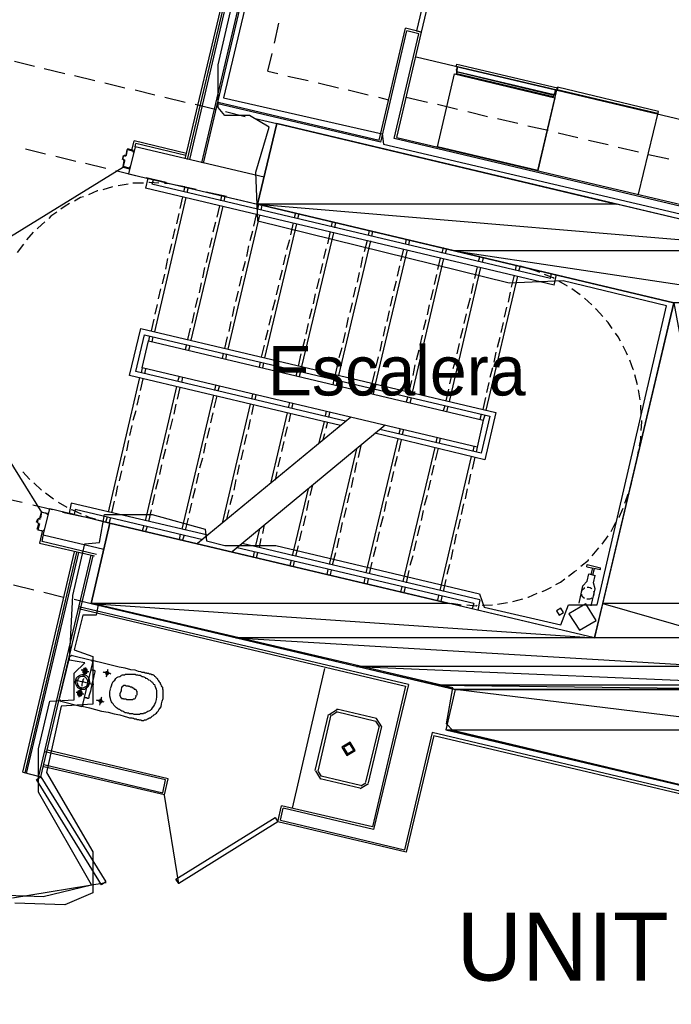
# Model space of a CAD drawing. Header units: feet. Extents: x -79 to 198, y -22 to 181.
# Tile 15 of 164: x 80 to 95, y 38 to 62. Entities that reach past the tile are written whole.
import ezdxf
from ezdxf.enums import TextEntityAlignment as Align

# ---------------------------------------------------------------- set-up
doc = ezdxf.new("R2010")
doc.units = ezdxf.units.FT
for name, color, linetype in [('A-AREA-COMUN', 252, 'CONTINUOUS'), ('A-AREA-UNIDAD', 30, 'CONTINUOUS'), ('A-LINEA', 7, 'CONTINUOUS'), ('A-MURO-CONCRETO', 8, 'CONTINUOUS'), ('A-NOMBRE-ESPACIO', 2, 'CONTINUOUS'), ('A-TEXTO-PDF', 3, 'CONTINUOUS')]:
    doc.layers.add(name, color=color, linetype=linetype)

msp = doc.modelspace()

# ---------------------------------------------------------------- linework, layer by layer
at = {"layer": 'A-AREA-COMUN'}
msp.add_lwpolyline([(78.912, 40.8889), (80.24, 40.8356), (81.408, 41.12), (80.128, 43.36), (80.128, 44.4089), (80.4, 45.5644), (80.992, 45.6), (80.992, 46.24), (81.248, 46.4889), (80.88, 46.56), (80.96, 48.1244), (81.248, 49.3689), (81.6, 49.4044), (81.728, 50.08), (82.88, 50.08), (84.16, 49.7244), (84.192, 49.44), (84.64, 49.3333), (85.872, 49.3333), (90.8, 48.16), (90.912, 47.84), (92.768, 47.4133), (92.96, 47.8933), (93.648, 47.8933), (95.328, 55.1289), (92.832, 55.7333), (91.52, 55.68), (85.44, 57.1733), (85.392, 58.3644), (85.712, 59.4489), (85.232, 59.7333), (84.64, 59.7333), (84.48, 59.9289), (84.48, 60.96), (85.44, 65.12)], dxfattribs=at)
at = {"layer": 'A-AREA-UNIDAD'}
for points in [[(85.6, 64.32), (84.608, 60.16), (88.448, 59.2889), (88.48, 59.04), (98.72, 56.64)], [(97.632, 43.0756), (90.16, 44.8533), (90, 45.0133), (90.16, 45.8844), (81.568, 47.8933), (81.52, 47.6444), (81.2, 47.6444), (80.992, 46.8089), (81.44, 46.6489), (81.44, 45.4933), (80.672, 45.44), (80.32, 43.84), (81.44, 41.92), (81.44, 40.9244), (80.768, 40.64), (79.552, 40.6756)]]:
    msp.add_lwpolyline(points, dxfattribs=at)
at = {"layer": 'A-LINEA'}
for p, q in [((84.08, 58.5911), (85.64, 65.1911)), ((84.12, 58.5778), (85.6933, 65.2311)), ((83.68, 58.6844), (85.1467, 64.8978)), ((83.7333, 58.6711), (85.2133, 64.9378)), ((83.7867, 58.6711), (85.2667, 64.9644)), ((85.84, 61.4844), (85.9467, 61.9644)), ((88.3733, 59.1378), (89.0133, 61.8444)), ((88.4133, 59.0844), (89.04, 61.7778)), ((88.7333, 59.1778), (89.3333, 61.7111)), ((88.8, 59.2044), (89.4, 61.7511)), ((89.4, 61.7511), (89.0133, 61.8444)), ((89.3333, 61.7111), (89.04, 61.7778)), ((85.68, 60.8044), (85.7867, 61.2311)), ((79.5467, 61.0444), (80.0267, 60.9244)), ((89.2667, 61.1511), (108.7733, 56.5378)), ((80.2667, 60.8711), (80.76, 60.7511)), ((85.68, 60.8044), (85.92, 60.7511)), ((90.2533, 60.7511), (92.5867, 60.1911)), ((90.2533, 60.7511), (92.5867, 60.1911)), ((92.6, 60.2178), (90.2667, 60.7778)), ((92.6, 60.2178), (90.2667, 60.7778)), ((81, 60.6978), (81.4933, 60.5778)), ((81.7333, 60.5244), (82.2133, 60.4044)), ((86.16, 60.6844), (86.6533, 60.5778)), ((86.8933, 60.5244), (87.3867, 60.4044)), ((82.4667, 60.3511), (82.9467, 60.2311)), ((87.6267, 60.3511), (88.1067, 60.2311)), ((92.2133, 58.4044), (92.6933, 60.4178)), ((95.12, 59.7778), (92.68, 60.3511)), ((95.1333, 59.8311), (92.6933, 60.4178)), ((83.1867, 60.1778), (83.68, 60.0578)), ((84.48, 60.0578), (88.3733, 59.1378)), ((88.36, 60.1778), (88.6, 60.1111)), ((89.0267, 60.1778), (89.5467, 60.0578)), ((83.92, 60.0044), (84.4, 59.8844)), ((88.4133, 59.0844), (84.4667, 60.0178)), ((84.6533, 59.8311), (85.1333, 59.7111)), ((89.7867, 60.0044), (90.2667, 59.8844)), ((90.52, 59.8311), (91, 59.7111)), ((94.6533, 57.8311), (95.1333, 59.8311)), ((85.3733, 59.6578), (85.8933, 59.5378)), ((91.24, 59.6578), (91.7333, 59.5511)), ((91.9733, 59.4844), (92.4667, 59.3778)), ((82.3867, 58.8844), (82.44, 59.1244)), ((83.7067, 58.8178), (82.44, 59.1244)), ((108.3467, 54.5378), (88.7333, 59.1778)), ((88.8, 59.2044), (108.32, 54.5911)), ((92.7067, 59.3111), (93.1867, 59.2044)), ((93.44, 59.1378), (93.92, 59.0311)), ((79.8133, 58.9244), (80.2933, 58.8044)), ((82.2667, 58.9111), (82.24, 58.7644)), ((82.4267, 58.8844), (82.28, 58.9244)), ((82.28, 58.9111), (82.28, 58.9111)), ((82.4267, 58.8711), (82.4267, 58.8711)), ((82.4667, 58.9778), (82.48, 59.0578)), ((83.6933, 58.7644), (82.48, 59.0578)), ((94.16, 58.9644), (94.6533, 58.8578)), ((80.5467, 58.7511), (81.0267, 58.6311)), ((82.1733, 58.6711), (82.1733, 58.6711)), ((82.1733, 58.6578), (82.2, 58.6578)), ((82.2267, 58.7644), (82.2, 58.7644)), ((82.2261, 58.6332), (82.2113, 58.6572)), ((82.2267, 58.7778), (82.2267, 58.7778)), ((82.2287, 58.7516), (82.2528, 58.7665)), ((94.8933, 58.7911), (95.3867, 58.6844)), ((78.5709, 56.2715), (82.1859, 58.4922)), ((81.2667, 58.5778), (81.76, 58.4578)), ((82, 58.4044), (82.48, 58.2844)), ((82.1867, 58.4978), (82.1867, 58.4978)), ((82.1867, 58.4844), (82.32, 58.4444)), ((82.32, 58.4578), (82.32, 58.4578)), ((82.7733, 58.2178), (82.72, 57.9778)), ((82.7333, 58.2311), (83.2133, 58.1244)), ((82.9067, 58.1911), (82.8667, 58.0711)), ((81.92, 58.0044), (81.68, 57.9378)), ((82.2933, 58.0711), (82.0533, 58.0311)), ((82.6667, 58.0978), (82.4133, 58.0978)), ((92.6133, 55.6311), (82.72, 57.9778)), ((92.52, 55.7911), (82.8667, 58.0711)), ((83.4533, 58.0578), (83.9467, 57.9511)), ((83.6667, 58.0044), (83.5333, 58.0311)), ((83.6667, 58.0044), (83.64, 57.8844)), ((83.7467, 57.9911), (83.72, 57.8711)), ((84.1867, 57.8844), (84.68, 57.7778)), ((83.6933, 57.7511), (82.9333, 54.4978)), ((83.6133, 57.7644), (83.5467, 57.4844)), ((84.56, 57.7911), (84.5333, 57.6711)), ((84.64, 57.7778), (84.6133, 57.6578)), ((84.92, 57.7111), (85.4267, 57.5911)), ((84.5867, 57.5378), (83.8133, 54.2978)), ((84.5067, 57.5511), (84.44, 57.2711)), ((85.4533, 57.5911), (85.4267, 57.4711)), ((85.5333, 57.5644), (85.5067, 57.4444)), ((83.52, 57.3644), (83.4667, 57.1111)), ((85.48, 57.3244), (84.7067, 54.0844)), ((85.4, 57.3378), (85.3333, 57.0578)), ((86.3467, 57.3778), (86.32, 57.2578)), ((86.4267, 57.3511), (86.4, 57.2311)), ((83.4267, 56.9911), (83.3733, 56.7511)), ((84.4133, 57.1511), (84.3467, 56.9111)), ((85.3067, 56.9378), (85.24, 56.6978)), ((86.3733, 57.1111), (85.6, 53.8711)), ((86.2933, 57.1378), (86.2267, 56.8444)), ((87.24, 57.1644), (87.2133, 57.0444)), ((87.32, 57.1511), (87.2933, 57.0178)), ((88.1333, 56.9511), (88.1067, 56.8311)), ((88.2133, 56.9378), (88.1867, 56.8178)), ((80, 56.9111), (79.84, 56.7244)), ((84.32, 56.7778), (84.2667, 56.5378)), ((86.2, 56.7244), (86.1333, 56.4844)), ((87.2667, 56.8978), (86.4933, 53.6578)), ((87.1867, 56.9244), (87.12, 56.6311)), ((88.16, 56.6978), (87.3867, 53.4444)), ((88.08, 56.7111), (88.0133, 56.4311)), ((89.0267, 56.7378), (89, 56.6178)), ((89.1067, 56.7244), (89.08, 56.6044)), ((79.76, 56.6178), (79.6133, 56.4178)), ((83.3467, 56.6311), (83.2933, 56.3911)), ((85.2133, 56.5778), (85.16, 56.3244)), ((87.08, 56.5111), (87.0267, 56.2711)), ((89.0533, 56.4844), (88.28, 53.2311)), ((88.96, 56.4978), (88.8933, 56.2178)), ((89.92, 56.5378), (89.8933, 56.4044)), ((90, 56.5111), (89.9733, 56.3911)), ((83.2533, 56.2711), (83.2, 56.0178)), ((84.24, 56.4178), (84.1867, 56.1778)), ((86.1067, 56.3644), (86.0533, 56.1244)), ((87.9733, 56.3111), (87.92, 56.0578)), ((89.9333, 56.2711), (89.1733, 53.0311)), ((89.8533, 56.2844), (89.7867, 56.0044)), ((90.8133, 56.3244), (90.7733, 56.2044)), ((90.8933, 56.2978), (90.8667, 56.1778)), ((84.1467, 56.0578), (84.0933, 55.8044)), ((85.1333, 56.2044), (85.0667, 55.9644)), ((86.0267, 55.9911), (85.96, 55.7511)), ((87, 56.1511), (86.9467, 55.9111)), ((88.8667, 56.0978), (88.8133, 55.8444)), ((90.8267, 56.0578), (90.0667, 52.8178)), ((90.7467, 56.0711), (90.68, 55.7911)), ((91.6933, 56.1111), (91.6667, 55.9911)), ((91.7867, 56.0844), (91.7467, 55.9644)), ((91.9067, 56.0578), (91.7867, 56.0844)), ((83.1733, 55.8978), (83.12, 55.6578)), ((85.04, 55.8444), (84.9867, 55.6044)), ((86.92, 55.7911), (86.8533, 55.5378)), ((87.8933, 55.9378), (87.84, 55.6978)), ((89.76, 55.8844), (89.7067, 55.6444)), ((91.72, 55.8444), (90.96, 52.6044)), ((91.64, 55.8711), (91.5733, 55.5778)), ((92.52, 55.7911), (92.5467, 55.9111)), ((92.6133, 55.6311), (92.6667, 55.8844)), ((83.08, 55.5378), (83.0267, 55.2978)), ((84.0667, 55.6844), (84.0133, 55.4444)), ((85.9333, 55.6311), (85.88, 55.3911)), ((87.8, 55.5778), (87.7467, 55.3378)), ((88.7867, 55.7244), (88.72, 55.4844)), ((89.68, 55.5244), (89.6133, 55.2711)), ((90.6533, 55.6711), (90.6, 55.4311)), ((92.9333, 55.6044), (92.72, 55.7244)), ((93.24, 55.3911), (93.04, 55.5378)), ((83.9733, 55.3244), (83.92, 55.0844)), ((84.96, 55.4844), (84.8933, 55.2311)), ((85.8533, 55.2711), (85.7867, 55.0178)), ((86.8267, 55.4178), (86.7733, 55.1778)), ((88.6933, 55.3644), (88.64, 55.1244)), ((90.5733, 55.3111), (90.5067, 55.0578)), ((91.5467, 55.4578), (91.4933, 55.2178)), ((93.52, 55.1511), (93.3467, 55.3111)), ((83, 55.1644), (82.9467, 54.9244)), ((84.8667, 55.1111), (84.8133, 54.8711)), ((86.7467, 55.0578), (86.68, 54.8178)), ((87.72, 55.2044), (87.6667, 54.9644)), ((89.5867, 55.1511), (89.5333, 54.9111)), ((91.4533, 55.0978), (91.4, 54.8578)), ((82.92, 54.8044), (82.8533, 54.5244)), ((83.8933, 54.9644), (83.84, 54.7111)), ((85.76, 54.8978), (85.7067, 54.6578)), ((87.6267, 54.8444), (87.5733, 54.6044)), ((88.6133, 55.0044), (88.56, 54.7511)), ((89.5067, 54.7911), (89.44, 54.5511)), ((90.48, 54.9378), (90.4267, 54.6978)), ((83.8, 54.5911), (83.7333, 54.3111)), ((84.7867, 54.7511), (84.7333, 54.5111)), ((86.6533, 54.6978), (86.6, 54.4444)), ((88.52, 54.6311), (88.4667, 54.3911)), ((90.4, 54.5778), (90.3333, 54.3378)), ((91.3733, 54.7244), (91.32, 54.4844)), ((82.8133, 54.4044), (82.7867, 54.2844)), ((82.8933, 54.3778), (82.8667, 54.2578)), ((84.6933, 54.3778), (84.6267, 54.0978)), ((85.68, 54.5378), (85.6133, 54.2978)), ((86.5733, 54.3244), (86.5067, 54.0844)), ((87.5467, 54.4844), (87.4933, 54.2311)), ((89.4133, 54.4178), (89.36, 54.1778)), ((91.2933, 54.3644), (91.2267, 54.1244)), ((83.7067, 54.1911), (83.68, 54.0711)), ((83.7867, 54.1644), (83.76, 54.0444)), ((85.5867, 54.1778), (85.52, 53.8844)), ((87.4667, 54.1111), (87.4, 53.8711)), ((88.44, 54.2711), (88.3867, 54.0311)), ((90.3067, 54.2178), (90.2533, 53.9644)), ((84.6, 53.9778), (84.5733, 53.8578)), ((84.68, 53.9644), (84.6533, 53.8311)), ((86.48, 53.9644), (86.4133, 53.6711)), ((88.3467, 53.8978), (88.2933, 53.6578)), ((89.3333, 54.0578), (89.2667, 53.8178)), ((90.2267, 53.8444), (90.16, 53.6044)), ((91.2, 54.0044), (91.1467, 53.7644)), ((80.2126, 50.1189), (77.9758, 53.724)), ((82.64, 53.6311), (82.6133, 53.5111)), ((82.72, 53.6044), (82.6933, 53.4844)), ((85.4933, 53.7644), (85.4667, 53.6444)), ((85.5733, 53.7511), (85.5467, 53.6311)), ((87.3733, 53.7511), (87.3067, 53.4711)), ((89.24, 53.6978), (89.1867, 53.4444)), ((91.12, 53.6311), (91.0533, 53.3911)), ((82.5733, 53.3911), (81.8133, 50.1378)), ((82.6533, 53.3644), (82.5867, 53.0844)), ((83.5333, 53.4178), (83.4933, 53.2978)), ((83.6133, 53.4044), (83.5867, 53.2711)), ((86.3867, 53.5511), (86.36, 53.4311)), ((86.4667, 53.5378), (86.44, 53.4178)), ((88.2667, 53.5378), (88.2, 53.2578)), ((90.1333, 53.4844), (90.08, 53.2444)), ((94.6267, 53.2178), (94.56, 53.4578)), ((83.4667, 53.1778), (82.7067, 49.9244)), ((83.5467, 53.1511), (83.48, 52.8711)), ((84.4133, 53.2044), (84.3867, 53.0844)), ((84.5067, 53.1911), (84.4667, 53.0711)), ((87.28, 53.3511), (87.2533, 53.2178)), ((87.36, 53.3244), (87.3333, 53.2044)), ((88.1733, 53.1378), (88.1467, 53.0178)), ((89.16, 53.3244), (89.0933, 53.0444)), ((91.0267, 53.2711), (90.9733, 53.0311)), ((82.56, 52.9644), (82.5067, 52.7244)), ((84.36, 52.9644), (83.6, 49.7244)), ((84.44, 52.9511), (84.3733, 52.6578)), ((85.3067, 52.9911), (85.28, 52.8711)), ((85.3867, 52.9778), (85.36, 52.8578)), ((88.2533, 53.1111), (88.2267, 52.9911)), ((89.0667, 52.9244), (89.0267, 52.8044)), ((89.1467, 52.8978), (89.12, 52.7778)), ((90.0533, 53.1111), (89.9867, 52.8311)), ((90.9467, 52.9111), (90.88, 52.6178)), ((94.6933, 52.8578), (94.6533, 53.0978)), ((83.4533, 52.7511), (83.4, 52.5111)), ((85.2533, 52.7511), (84.5733, 49.8711)), ((85.3333, 52.7378), (85.28, 52.4978)), ((86.2, 52.7911), (86.1733, 52.6578)), ((86.28, 52.7644), (86.2533, 52.6444)), ((89.96, 52.7111), (89.92, 52.5911)), ((90.04, 52.6978), (90, 52.5644)), ((94.72, 52.4844), (94.7067, 52.7244)), ((82.48, 52.5911), (82.4133, 52.3511)), ((87.68, 52.4311), (83.9733, 49.3778)), ((84.3467, 52.5378), (84.2933, 52.2978)), ((86.1467, 52.5378), (85.7467, 50.8311)), ((86.2267, 52.5244), (86.1867, 52.3244)), ((87.0933, 52.5778), (87.0667, 52.4578)), ((87.1733, 52.5511), (87.1467, 52.4311)), ((90.84, 52.4978), (90.8133, 52.3778)), ((90.9333, 52.4844), (90.8933, 52.3644)), ((82.3867, 52.2311), (82.3333, 51.9911)), ((83.3733, 52.3911), (83.3067, 52.1378)), ((84.2667, 52.1778), (84.2, 51.9244)), ((88.52, 52.2444), (84.8133, 49.1778)), ((85.2533, 52.3778), (85.2, 52.1378)), ((86.1467, 52.2044), (86.0933, 51.9644)), ((87.04, 52.3244), (86.9067, 51.7911)), ((87.12, 52.3111), (87.08, 52.1644)), ((83.28, 52.0178), (83.2267, 51.7778)), ((85.16, 52.0178), (85.1067, 51.7778)), ((87.0533, 52.0311), (87.0133, 51.8844)), ((88.88, 52.1511), (88.8533, 52.0311)), ((88.96, 52.1378), (88.9333, 52.0178)), ((89.7733, 51.9378), (89.7467, 51.8178)), ((82.3067, 51.8711), (82.2533, 51.6178)), ((84.1733, 51.8044), (84.12, 51.5644)), ((86.0667, 51.8444), (86.0133, 51.6044)), ((87.9333, 51.7511), (87.8667, 51.4578)), ((88.8267, 51.9111), (88.0533, 48.6711)), ((88.9067, 51.8844), (88.84, 51.6044)), ((89.72, 51.6978), (88.9467, 48.4578)), ((89.8533, 51.9244), (89.8267, 51.8044)), ((90.6667, 51.7244), (90.64, 51.6044)), ((90.7467, 51.7111), (90.72, 51.5911)), ((82.2133, 51.4978), (82.16, 51.2578)), ((83.2, 51.6578), (83.1333, 51.4178)), ((85.08, 51.6444), (85.0267, 51.4044)), ((85.9733, 51.4711), (85.92, 51.2311)), ((87.8267, 51.6711), (87.16, 48.8711)), ((88.8133, 51.4844), (88.7467, 51.2444)), ((89.8, 51.6844), (89.7333, 51.3911)), ((90.6, 51.4844), (89.84, 48.2444)), ((90.6933, 51.4711), (90.6267, 51.1778)), ((94.6267, 51.4711), (94.6533, 51.6178)), ((83.1067, 51.2844), (83.0533, 51.0444)), ((84.0933, 51.4444), (84.0267, 51.2044)), ((84.9867, 51.2844), (84.9333, 51.0444)), ((87.8267, 51.3378), (87.7733, 51.0978)), ((89.6933, 51.2711), (89.64, 51.0311)), ((82.1333, 51.1378), (82.08, 50.8978)), ((84, 51.0844), (83.9467, 50.8311)), ((85.8933, 51.1111), (85.8533, 50.9111)), ((87.7467, 50.9778), (87.6933, 50.7378)), ((88.72, 51.1244), (88.6667, 50.8711)), ((90.5867, 51.0578), (90.5333, 50.8178)), ((80.0133, 50.8444), (80.2, 50.6711)), ((82.04, 50.7778), (81.9867, 50.5244)), ((83.0267, 50.9244), (82.96, 50.6844)), ((84.9067, 50.9244), (84.8533, 50.6711)), ((86.76, 50.7911), (86.6933, 50.5378)), ((88.64, 50.7511), (88.5733, 50.5111)), ((89.6133, 50.9111), (89.56, 50.6711)), ((94.44, 50.6978), (94.48, 50.8311)), ((80.2933, 50.6044), (80.4933, 50.4578)), ((82.9333, 50.5644), (82.88, 50.3111)), ((83.92, 50.7111), (83.8533, 50.4711)), ((84.8267, 50.5511), (84.76, 50.3111)), ((86.6533, 50.6978), (86.2667, 49.0844)), ((87.6533, 50.6044), (87.6, 50.3644)), ((89.5333, 50.5378), (89.4667, 50.2978)), ((90.5067, 50.6978), (90.4533, 50.4578)), ((79.2533, 50.4844), (79.7333, 50.3778)), ((79.9867, 50.3111), (80.4667, 50.2044)), ((80.6, 50.3778), (80.8133, 50.2578)), ((80.92, 50.3511), (80.8667, 50.1111)), ((84.2267, 49.5778), (80.92, 50.3511)), ((81.96, 50.4044), (81.8933, 50.1244)), ((83.8267, 50.3511), (83.7733, 50.1111)), ((86.6667, 50.4178), (86.6133, 50.1778)), ((88.5467, 50.3911), (88.4933, 50.1511)), ((90.4133, 50.3378), (90.36, 50.0844)), ((80.2133, 50.1378), (80.3467, 50.1111)), ((80.24, 49.5778), (80.4, 50.2178)), ((80.3467, 50.0978), (80.3467, 50.0978)), ((81.8533, 49.8711), (80.4, 50.2178)), ((80.7067, 50.1378), (81.2, 50.0311)), ((80.9867, 50.0844), (80.8667, 50.1111)), ((81.0133, 50.2044), (80.9867, 50.0844)), ((84.1067, 49.4711), (81.0133, 50.2044)), ((82.8533, 50.1911), (82.7867, 49.9111)), ((84.7333, 50.1911), (84.68, 49.9644)), ((86.5867, 50.0444), (86.5333, 49.8044)), ((87.5733, 50.2444), (87.52, 50.0044)), ((88.4667, 50.0311), (88.4, 49.7778)), ((89.44, 50.1778), (89.3867, 49.9378)), ((80.08, 49.8978), (80.1067, 49.9778)), ((80.0933, 49.7244), (80.1333, 49.8578)), ((80.12, 49.9911), (80.1467, 49.9778)), ((80.12, 49.9778), (80.12, 49.9778)), ((80.12, 49.8578), (80.12, 49.8578)), ((80.1461, 49.8465), (80.1313, 49.8706)), ((80.1467, 49.9911), (80.1467, 49.9911)), ((80.1487, 49.965), (80.1728, 49.9798)), ((81.44, 49.9778), (81.8533, 49.8711)), ((81.6267, 49.9378), (81.76, 49.8978)), ((81.7867, 50.0178), (81.7467, 49.8978)), ((81.8667, 50.0044), (81.84, 49.8844)), ((82.68, 49.8044), (82.64, 49.6844)), ((82.76, 49.7911), (82.72, 49.6711)), ((83.7467, 49.9911), (83.68, 49.6978)), ((85.5867, 49.8311), (85.5467, 49.6178)), ((87.48, 49.8844), (87.4267, 49.6444)), ((89.36, 49.8178), (89.2933, 49.5644)), ((90.3333, 49.9644), (90.28, 49.7244)), ((93.9867, 49.6711), (94.1067, 49.8978)), ((80.2133, 49.6711), (80.1467, 49.3911)), ((80.2133, 49.6711), (80.1467, 49.3911)), ((81.7067, 49.2311), (80.24, 49.5778)), ((80.2533, 49.6844), (80.2533, 49.6844)), ((83.56, 49.6044), (83.5333, 49.4711)), ((83.6533, 49.5778), (83.6133, 49.4578)), ((85.48, 49.7378), (85.3733, 49.2978)), ((86.4933, 49.6844), (86.44, 49.4444)), ((88.3733, 49.6578), (88.32, 49.4178)), ((90.24, 49.6044), (90.1867, 49.3644)), ((93.7733, 49.3644), (93.92, 49.5644)), ((80.1467, 49.3911), (81.48, 49.0844)), ((80.1467, 49.3911), (81.48, 49.0844)), ((90.8133, 48.0178), (85.0533, 49.3778)), ((85.5067, 49.4978), (85.4667, 49.2844)), ((86.4133, 49.3244), (86.3467, 49.0711)), ((87.4, 49.5111), (87.3467, 49.2711)), ((89.2667, 49.4444), (89.2133, 49.2044)), ((79.7467, 43.8444), (81, 49.1778)), ((79.8, 43.8311), (81.0533, 49.1644)), ((79.84, 43.8178), (81.1067, 49.1644)), ((80.1333, 43.7511), (81.4, 49.0978)), ((80.1867, 43.7378), (81.4533, 49.0844)), ((90.6667, 47.9244), (84.9333, 49.2711)), ((85.3467, 49.1778), (85.32, 49.0578)), ((85.4267, 49.1511), (85.4, 49.0311)), ((87.32, 49.1511), (87.24, 48.8578)), ((88.2933, 49.2978), (88.2267, 49.0578)), ((89.1867, 49.0844), (89.12, 48.8444)), ((90.16, 49.2311), (90.1067, 48.9911)), ((93.5333, 49.0844), (93.6933, 49.2711)), ((86.24, 48.9644), (86.2133, 48.8444)), ((86.32, 48.9511), (86.2933, 48.8311)), ((88.2, 48.9244), (88.1333, 48.6444)), ((90.08, 48.8711), (90.0133, 48.6311)), ((87.1333, 48.7511), (87.1067, 48.6311)), ((87.2133, 48.7378), (87.1867, 48.6178)), ((89.0933, 48.7244), (89.0267, 48.4311)), ((93.4533, 48.6444), (93.6, 48.6044)), ((93.5067, 48.6311), (93.5467, 48.7911)), ((93.5467, 48.6178), (93.5867, 48.7778)), ((93.56, 48.4311), (93.6, 48.6044)), ((79.52, 48.3778), (80.0133, 48.2578)), ((88.0267, 48.5378), (88, 48.4178)), ((88.1067, 48.5244), (88.08, 48.4044)), ((89.9867, 48.5111), (89.92, 48.2178)), ((80.2533, 48.2044), (80.7333, 48.0844)), ((88.92, 48.3378), (88.8933, 48.2044)), ((89, 48.3111), (88.9733, 48.1911)), ((89.8133, 48.1244), (89.7867, 48.0044)), ((93.2133, 47.9378), (93.3067, 48.3511)), ((80.9867, 48.0311), (81.4, 47.9244)), ((89.8933, 48.0978), (89.8667, 47.9778)), ((89.8667, 47.9778), (90, 47.9511)), ((90.6667, 47.9244), (90.6267, 47.8044)), ((90.8133, 48.0178), (90.76, 47.7644)), ((90.8667, 47.8844), (91.12, 47.8978)), ((91.24, 47.9111), (91.48, 47.9511)), ((91.6133, 47.9778), (91.8533, 48.0444)), ((81.0933, 47.8044), (89.0133, 45.9244)), ((89.08, 45.9644), (81.1067, 47.8444)), ((80.88, 46.6444), (80.6267, 45.6178)), ((80.9374, 46.6699), (80.8813, 46.6352)), ((81.4133, 46.5511), (80.92, 46.6711)), ((81.2, 45.4844), (81.44, 46.4978)), ((81.4521, 46.4937), (81.4174, 46.5499)), ((87.0533, 46.3511), (86.2667, 42.9778)), ((89.0133, 45.9244), (88.2133, 42.5244)), ((89.08, 45.9644), (88.24, 42.4578)), ((80.6413, 45.6085), (80.6759, 45.5524)), ((80.6667, 45.5644), (81.1467, 45.4444)), ((81.1559, 45.4324), (81.2121, 45.467)), ((87.365, 45.36), (87.1645, 45.2361)), ((87.3497, 45.2951), (87.2294, 45.2208)), ((87.3333, 45.3111), (88.2933, 45.0844)), ((87.3467, 45.3778), (88.3067, 45.1511)), ((86.8267, 43.8844), (87.1467, 45.2444)), ((86.8933, 43.8711), (87.2133, 45.2311)), ((88.3706, 44.9614), (88.2964, 45.0818)), ((88.4355, 44.9461), (88.3117, 45.1466)), ((88.3733, 44.9644), (88.04, 43.6044)), ((88.4267, 44.9511), (88.1067, 43.5911)), ((89.6533, 44.8044), (88.9867, 41.9644)), ((120.2533, 37.5644), (89.6533, 44.8044)), ((89.6933, 44.7378), (89.0267, 41.9111)), ((89.6933, 44.7378), (120.2, 37.5244)), ((83.2667, 43.6844), (80.3467, 44.3778)), ((79.7467, 43.8444), (80.1867, 43.7378)), ((83.1733, 43.2978), (80.2533, 43.9778)), ((86.8311, 43.8761), (86.955, 43.6756)), ((86.896, 43.8608), (86.9703, 43.7405)), ((83.1733, 43.2978), (83.2667, 43.6844)), ((87.9067, 43.4578), (86.9467, 43.6844)), ((87.92, 43.5244), (86.9733, 43.7511)), ((87.915, 43.4489), (88.1155, 43.5727)), ((87.9303, 43.5138), (88.0506, 43.5881)), ((83.1694, 43.2901), (83.5158, 41.1494)), ((85.92, 42.6444), (86.0133, 43.0311)), ((85.9867, 42.6844), (86.0533, 42.9778)), ((88.2133, 42.5244), (86.0133, 43.0311)), ((88.24, 42.4578), (86.0533, 42.9778)), ((89.0267, 41.9111), (85.92, 42.6444)), ((85.9867, 42.6844), (88.9867, 41.9644)), ((79.5011, 40.8052), (81.7636, 41.1749))]:
    msp.add_line(p, q, dxfattribs=at)
for points in [[(89.4, 61.7511), (90.0533, 64.5111), (89.9333, 64.5378), (89.28, 61.7778), (89.4, 61.7511)], [(92.6933, 60.4044), (92.68, 60.3378), (90.24, 60.9111), (90.2533, 60.9778), (92.6933, 60.4044)], [(92.6933, 60.4044), (92.68, 60.3378), (90.24, 60.9111), (90.2533, 60.9778), (92.6933, 60.4044)], [(90.2667, 60.9111), (90.24, 60.8311), (90.2533, 60.8178), (90.2533, 60.7911), (90.2667, 60.7778), (90.24, 60.7644), (90.2533, 60.7511), (90.24, 60.7378), (92.5867, 60.1778), (92.5867, 60.1911), (92.6, 60.2044), (92.6, 60.2178), (92.6133, 60.2311), (92.6133, 60.2578), (92.64, 60.2711), (92.6533, 60.3511), (90.2667, 60.9111)], [(90.2667, 60.9111), (90.24, 60.8311), (90.2533, 60.8178), (90.2533, 60.7911), (90.2667, 60.7778), (90.24, 60.7644), (90.2533, 60.7511), (90.24, 60.7378), (92.5867, 60.1778), (92.5867, 60.1911), (92.6, 60.2044), (92.6, 60.2178), (92.6133, 60.2311), (92.6133, 60.2578), (92.64, 60.2711), (92.6533, 60.3511), (90.2667, 60.9111)], [(92.64, 60.3511), (92.6133, 60.2311), (90.2533, 60.7911), (90.28, 60.9111), (92.64, 60.3511)], [(92.64, 60.3511), (92.6133, 60.2311), (90.2533, 60.7911), (90.28, 60.9111), (92.64, 60.3511)], [(90.2, 60.7378), (92.6267, 60.1644), (92.2133, 58.4044), (89.7867, 58.9778), (90.2, 60.7378)], [(81.4, 47.9244), (90.2133, 45.8444), (89.9867, 44.8711), (97.7733, 43.0311), (98.4533, 45.9511), (96.5067, 46.4044), (98.8933, 56.4578), (85.8933, 59.5378), (85.4267, 57.5911), (95.5067, 55.2044), (93.5867, 47.0978), (81.8533, 49.8711), (81.4, 47.9244)], [(82.2533, 58.7644), (82.28, 58.9111), (82.4267, 58.8711), (82.4133, 58.8578), (82.4267, 58.8444), (82.4267, 58.8711)], [(85.5867, 58.2444), (82.4667, 58.9778), (82.3067, 58.3244), (85.4267, 57.5911)], [(82.16, 58.6711), (82.1867, 58.7644), (82.1867, 58.7644)], [(82.2, 58.6578), (82.1733, 58.6711), (82.1867, 58.7644), (82.2267, 58.7511)], [(82.1733, 58.4978), (82.2, 58.6444), (82.2, 58.6444)], [(82.3333, 58.4578), (82.3467, 58.4844), (82.3333, 58.4844), (82.32, 58.4578), (82.1867, 58.4978), (82.2133, 58.6311)], [(81.56, 57.9111), (81.5467, 57.9111), (81.3333, 57.8178)], [(83.04, 58.0978), (82.8133, 58.1111), (82.8, 58.1111)], [(83.4133, 58.0578), (83.2533, 58.0844), (83.1733, 58.0844)], [(81.2133, 57.7644), (81.1467, 57.7511), (81, 57.6578)], [(80.88, 57.6044), (80.7733, 57.5378), (80.6667, 57.4711)], [(80.5733, 57.3911), (80.4267, 57.2978), (80.3733, 57.2444)], [(80.28, 57.1644), (80.1067, 57.0044), (80.0933, 56.9911)], [(92.2667, 55.9378), (92.1867, 55.9644), (92.0267, 56.0178)], [(92.6133, 55.7911), (92.5867, 55.8044), (92.3733, 55.8844)], [(93.7867, 54.8711), (93.6267, 55.0444), (93.6133, 55.0578)], [(87.44, 52.2311), (82.3333, 53.4444), (82.6, 54.5778), (91.2, 52.5511), (90.9333, 51.4044), (88.2667, 52.0444)], [(94.0133, 54.5778), (93.92, 54.7244), (93.8667, 54.7778)], [(87.56, 52.3378), (82.48, 53.5378), (82.6933, 54.4311), (91.0533, 52.4578), (90.84, 51.5644), (88.3867, 52.1378)], [(94.2133, 54.2711), (94.16, 54.3778), (94.0933, 54.4711)], [(90.8933, 52.3644), (90.7467, 51.7111), (82.64, 53.6311), (82.7867, 54.2844), (90.8933, 52.3644)], [(94.3867, 53.9378), (94.36, 53.9911), (94.28, 54.1511)], [(94.5333, 53.5778), (94.52, 53.5911), (94.44, 53.8178)], [(94.72, 52.1111), (94.7333, 52.3244), (94.7333, 52.3511)], [(94.68, 51.7378), (94.7067, 51.8978), (94.7067, 51.9778)], [(79.7467, 51.1111), (79.9067, 50.9378), (79.92, 50.9244)], [(94.32, 50.3511), (94.3467, 50.4178), (94.4, 50.5778)], [(80.16, 49.9911), (80.2, 50.1378), (80.2, 50.1378)], [(80.36, 50.0978), (80.3467, 50.0711), (80.3467, 50.0978), (80.2, 50.1378), (80.1733, 49.9911)], [(80.92, 50.2044), (80.9467, 50.1911), (81.16, 50.0978)], [(81.2667, 50.0578), (81.3467, 50.0178), (81.5067, 49.9778)], [(94.1733, 50.0044), (94.1867, 50.0178), (94.28, 50.2311)], [(80.1467, 49.9778), (80.12, 49.9778), (80.0933, 49.8844), (80.12, 49.8844)], [(80.12, 49.8711), (80.0933, 49.8844), (80.0933, 49.8844)], [(80.1467, 49.8578), (80.1067, 49.7111), (80.2533, 49.6844), (80.2533, 49.7111), (80.2667, 49.7111), (80.2533, 49.6844)], [(80.24, 49.6711), (80.1067, 49.7111), (80.1067, 49.7111)], [(81.5333, 49.1111), (80.2133, 49.4311), (80.24, 49.5644)], [(81.5333, 49.1111), (80.2133, 49.4311), (80.24, 49.5644)], [(93.2533, 48.8311), (93.44, 48.9778), (93.44, 48.9911)], [(93.4, 48.8178), (93.4133, 48.8711), (93.7333, 48.7911)], [(92.96, 48.5911), (93.1067, 48.6978), (93.16, 48.7378)], [(93.3067, 48.3511), (93.4133, 48.4711), (93.4533, 48.6444)], [(93.4, 48.8178), (93.7333, 48.7511), (93.7333, 48.7911)], [(92.6533, 48.3911), (92.76, 48.4444), (92.8667, 48.5244)], [(93.5067, 47.8711), (93.6, 48.2844), (93.56, 48.4311)], [(91.9733, 48.0844), (91.9867, 48.0844), (92.2, 48.1778)], [(92.32, 48.2178), (92.3867, 48.2444), (92.5467, 48.3244)], [(93.28, 48.2178), (93.28, 48.2444), (93.2933, 48.2578), (93.32, 48.2844), (93.3467, 48.2978), (93.3467, 48.3111)], [(93.3467, 48.0444), (93.3333, 48.0578), (93.3067, 48.0844), (93.2933, 48.0978), (93.28, 48.1244), (93.28, 48.1511)], [(93.4133, 48.3244), (93.4267, 48.3244), (93.4533, 48.3244), (93.48, 48.3111), (93.5067, 48.2978), (93.52, 48.2844)], [(93.56, 48.2311), (93.5733, 48.2178), (93.5733, 48.1911), (93.5733, 48.1511), (93.56, 48.1244), (93.56, 48.1111)], [(90.12, 47.9378), (90.28, 47.9111), (90.36, 47.8978)], [(90.4933, 47.8978), (90.72, 47.8711), (90.7467, 47.8844)], [(92.9691, 47.6761), (93.2248, 47.2799), (93.6309, 47.5195), (93.3752, 47.9157), (92.9691, 47.6761)], [(93.52, 48.0578), (93.4933, 48.0444), (93.4667, 48.0311), (93.44, 48.0311), (93.4133, 48.0311), (93.4, 48.0311)], [(92.669, 47.7511), (92.7334, 47.6468), (92.8377, 47.7112), (92.7733, 47.8154), (92.669, 47.7511)], [(81.1467, 45.4444), (81.1733, 45.4444), (81.2533, 45.4311), (81.36, 45.4044), (81.5067, 45.3644), (81.6533, 45.3244), (81.8133, 45.2978), (81.96, 45.2578), (82.0933, 45.2311), (82.2, 45.2044), (82.28, 45.1778), (82.3333, 45.1644), (82.3867, 45.1644), (82.4133, 45.1511), (82.4267, 45.1511), (82.44, 45.1378), (82.4533, 45.1378), (82.4667, 45.1378), (82.48, 45.1378), (82.4933, 45.1378), (82.5067, 45.1244), (82.52, 45.1244), (82.5333, 45.1244), (82.5467, 45.1244), (82.56, 45.1111), (82.5733, 45.1111), (82.5867, 45.1111), (82.6, 45.1111), (82.6267, 45.0978), (82.64, 45.0978), (82.6533, 45.0978), (82.6667, 45.0978), (82.68, 45.0978), (82.6933, 45.1111), (82.7067, 45.1111), (82.7333, 45.1111), (82.7467, 45.1244), (82.76, 45.1378), (82.7733, 45.1378), (82.8, 45.1511), (82.8133, 45.1644), (82.8267, 45.1644), (82.8533, 45.1778), (82.8667, 45.1911), (82.88, 45.2044), (82.9067, 45.2178), (82.92, 45.2311), (82.9467, 45.2444), (82.96, 45.2578), (82.9867, 45.2711), (83, 45.2978), (83.0267, 45.3244), (83.04, 45.3511), (83.0667, 45.3911), (83.0933, 45.4311), (83.1067, 45.4978), (83.12, 45.5644), (83.1467, 45.6311), (83.1467, 45.6978), (83.1467, 45.7511), (83.1467, 45.7911), (83.1467, 45.8311), (83.1333, 45.8578), (83.1333, 45.8978), (83.12, 45.9111), (83.1067, 45.9378), (83.0933, 45.9644), (83.08, 45.9778), (83.08, 46.0044), (83.0667, 46.0178), (83.0533, 46.0311), (83.04, 46.0578), (83.0267, 46.0711), (83.0133, 46.0844), (83.0133, 46.0978), (83, 46.1111), (82.9867, 46.1244), (82.9733, 46.1378), (82.96, 46.1511), (82.9467, 46.1644), (82.9333, 46.1778), (82.92, 46.1911), (82.9067, 46.1911), (82.8933, 46.2044), (82.88, 46.2044), (82.8667, 46.2044), (82.8533, 46.2178), (82.84, 46.2178), (82.8267, 46.2178), (82.8133, 46.2178), (82.7867, 46.2311), (82.7733, 46.2311), (82.76, 46.2311), (82.7467, 46.2444), (82.7333, 46.2444), (82.72, 46.2444), (82.7067, 46.2444), (82.6933, 46.2578), (82.6667, 46.2578), (82.64, 46.2578), (82.6, 46.2711), (82.5467, 46.2844), (82.4667, 46.3111), (82.36, 46.3244), (82.2267, 46.3644), (82.08, 46.3911), (81.92, 46.4311), (81.76, 46.4711), (81.6267, 46.4978), (81.52, 46.5244), (81.44, 46.5511), (81.4133, 46.5511)], [(81.3467, 46.2711), (81.32, 46.2711), (81.3067, 46.2844), (81.2667, 46.2844), (81.24, 46.2978), (81.2133, 46.2978), (81.1867, 46.3111), (81.1733, 46.3111), (81.16, 46.3111)], [(81.3067, 46.2844), (81.3067, 46.2978), (81.3067, 46.3111), (81.3067, 46.3244), (81.2933, 46.3378), (81.28, 46.3378), (81.28, 46.3511), (81.2667, 46.3511), (81.2533, 46.3511), (81.24, 46.3511), (81.2267, 46.3511), (81.2133, 46.3378), (81.2, 46.3244), (81.2, 46.3111), (81.2, 46.2978), (81.2, 46.2844), (81.2, 46.2711), (81.2, 46.2578), (81.2133, 46.2444), (81.2267, 46.2444), (81.2267, 46.2311), (81.24, 46.2311), (81.2533, 46.2311), (81.2667, 46.2311), (81.28, 46.2444), (81.2933, 46.2444), (81.2933, 46.2578), (81.3067, 46.2578), (81.3067, 46.2711), (81.3067, 46.2844)], [(81.2667, 46.3778), (81.2667, 46.3511), (81.2533, 46.3244), (81.2533, 46.2844), (81.24, 46.2444), (81.24, 46.2178), (81.2267, 46.1911), (81.2267, 46.1644), (81.2267, 46.1511)], [(81.28, 46.2844), (81.28, 46.2978), (81.28, 46.3111), (81.2667, 46.3244), (81.2533, 46.3244), (81.24, 46.3244), (81.24, 46.3111), (81.2267, 46.3111), (81.2267, 46.2978), (81.2267, 46.2844), (81.2267, 46.2711), (81.24, 46.2711), (81.24, 46.2578), (81.2533, 46.2578), (81.2667, 46.2578), (81.2667, 46.2711), (81.28, 46.2711), (81.28, 46.2844)], [(81.4, 46.3244), (81.4133, 46.3244), (81.4267, 46.3244), (81.44, 46.3111), (81.4533, 46.3111), (81.4667, 46.3111), (81.48, 46.3111), (81.48, 46.2978), (81.4933, 46.2978), (81.4933, 46.2844), (81.4933, 46.2711), (81.48, 46.2444), (81.4667, 46.1778), (81.4533, 46.0978), (81.4267, 46.0044), (81.4, 45.8978), (81.3867, 45.8044), (81.36, 45.7378), (81.3467, 45.6844), (81.3467, 45.6578), (81.3467, 45.6444), (81.3333, 45.6444), (81.3333, 45.6311), (81.32, 45.6311), (81.3067, 45.6311), (81.3067, 45.6444), (81.2933, 45.6444), (81.28, 45.6444), (81.2667, 45.6444), (81.2533, 45.6444), (81.24, 45.6578)], [(81.88, 46.2178), (81.8533, 46.2311), (81.84, 46.2311), (81.8, 46.2444), (81.7733, 46.2444), (81.7467, 46.2578), (81.72, 46.2578), (81.7067, 46.2578), (81.6933, 46.2711)], [(81.8267, 46.2311), (81.8267, 46.2444), (81.8267, 46.2578), (81.8133, 46.2578), (81.8133, 46.2711), (81.8, 46.2711), (81.8, 46.2844), (81.7867, 46.2844), (81.7733, 46.2711), (81.76, 46.2711), (81.76, 46.2578), (81.7467, 46.2444), (81.76, 46.2311), (81.76, 46.2178), (81.7733, 46.2178), (81.7733, 46.2044), (81.7867, 46.2044), (81.8, 46.2044), (81.8, 46.2178), (81.8133, 46.2178), (81.8267, 46.2311)], [(81.8133, 46.3244), (81.8, 46.3244), (81.8, 46.3111), (81.8, 46.2844), (81.7867, 46.2578), (81.7867, 46.2311), (81.7733, 46.1911), (81.7733, 46.1778), (81.76, 46.1511)], [(81.8667, 45.8711), (81.8933, 45.9378), (81.9067, 45.9911), (81.9333, 46.0444), (81.9733, 46.0711), (82, 46.1111), (82.0267, 46.1378), (82.0533, 46.1511), (82.0933, 46.1644), (82.12, 46.1778), (82.1333, 46.1911), (82.16, 46.2044), (82.1867, 46.2044), (82.2133, 46.2044), (82.2267, 46.2178), (82.2533, 46.2178), (82.2667, 46.2178), (82.2933, 46.2178), (82.3067, 46.2178), (82.3333, 46.2178), (82.3467, 46.2178), (82.3733, 46.2178), (82.4, 46.2178), (82.4267, 46.2178), (82.44, 46.2178), (82.4667, 46.2178), (82.4933, 46.2044), (82.52, 46.2044), (82.5467, 46.1911), (82.5867, 46.1911), (82.6133, 46.1778), (82.6267, 46.1644), (82.6533, 46.1644), (82.68, 46.1511), (82.7067, 46.1378), (82.72, 46.1244), (82.7333, 46.1244), (82.76, 46.1111), (82.7733, 46.0978), (82.7867, 46.0844), (82.8, 46.0844), (82.8267, 46.0711), (82.84, 46.0578), (82.8533, 46.0444), (82.8667, 46.0311), (82.88, 46.0178), (82.8933, 46.0044), (82.9067, 45.9778), (82.9333, 45.9644), (82.9467, 45.9378), (82.96, 45.8978), (82.9733, 45.8578), (82.9867, 45.8178), (82.9867, 45.7778), (82.9867, 45.7244), (82.9867, 45.6711), (82.9733, 45.6044), (82.96, 45.5378), (82.9333, 45.4844), (82.9067, 45.4444), (82.88, 45.4044), (82.8533, 45.3644), (82.8267, 45.3378), (82.8, 45.3244), (82.7733, 45.3111), (82.7467, 45.2978), (82.72, 45.2844), (82.7067, 45.2711), (82.68, 45.2711), (82.6667, 45.2578), (82.6533, 45.2578), (82.6267, 45.2578), (82.6133, 45.2578), (82.5867, 45.2578), (82.5733, 45.2444), (82.5467, 45.2444), (82.5333, 45.2444), (82.5067, 45.2444), (82.4933, 45.2444), (82.4667, 45.2444), (82.44, 45.2444), (82.4133, 45.2578), (82.3867, 45.2578), (82.36, 45.2578), (82.3333, 45.2578), (82.3067, 45.2711), (82.28, 45.2711), (82.2533, 45.2844), (82.2267, 45.2844), (82.2, 45.2978), (82.1867, 45.3111), (82.16, 45.3244), (82.1467, 45.3244), (82.12, 45.3378), (82.1067, 45.3511), (82.0933, 45.3644), (82.0667, 45.3644), (82.0533, 45.3778), (82.04, 45.3911), (82.0133, 45.4044), (82, 45.4178), (81.9867, 45.4311), (81.96, 45.4578), (81.9467, 45.4711), (81.9333, 45.4978), (81.9067, 45.5244), (81.8933, 45.5511), (81.88, 45.5911), (81.8667, 45.6311), (81.8533, 45.6844), (81.8533, 45.7378), (81.8533, 45.7911), (81.8667, 45.8578)], [(81.36, 45.9911), (81.3733, 46.0178), (81.36, 46.0444), (81.36, 46.0844), (81.3467, 46.1111), (81.3333, 46.1378), (81.32, 46.1511), (81.2933, 46.1778), (81.2667, 46.1911), (81.2267, 46.2044), (81.2, 46.2044), (81.1733, 46.2044), (81.1467, 46.1911), (81.1067, 46.1778), (81.0933, 46.1644), (81.0667, 46.1511), (81.04, 46.1244), (81.0267, 46.0978), (81.0267, 46.0711), (81.0133, 46.0311), (81.0133, 46.0044), (81.0267, 45.9778), (81.04, 45.9511), (81.0533, 45.9244), (81.0667, 45.8978), (81.0933, 45.8844), (81.12, 45.8711), (81.1467, 45.8578), (81.1867, 45.8578), (81.2133, 45.8578), (81.24, 45.8578), (81.2667, 45.8711), (81.2933, 45.8844), (81.32, 45.9111), (81.3333, 45.9244), (81.3467, 45.9511), (81.36, 45.9911)], [(81.4667, 45.9644), (81.4533, 45.9644), (81.4, 45.9778), (81.3467, 45.9911), (81.28, 46.0044), (81.2, 46.0311), (81.1333, 46.0444), (81.0667, 46.0578), (81.0267, 46.0711), (81.0133, 46.0711)], [(81.32, 45.9911), (81.32, 46.0178), (81.32, 46.0444), (81.32, 46.0711), (81.3067, 46.0844), (81.2933, 46.1111), (81.28, 46.1244), (81.2667, 46.1378), (81.24, 46.1511), (81.2267, 46.1644), (81.2, 46.1644), (81.1733, 46.1644), (81.1467, 46.1511), (81.1333, 46.1511), (81.1067, 46.1378), (81.0933, 46.1244), (81.08, 46.0978), (81.0667, 46.0844), (81.0533, 46.0578), (81.0533, 46.0311), (81.0533, 46.0044), (81.0667, 45.9911), (81.0667, 45.9644), (81.08, 45.9511), (81.0933, 45.9244), (81.12, 45.9111), (81.1333, 45.8978), (81.16, 45.8978), (81.1867, 45.8844), (81.2133, 45.8978), (81.2267, 45.8978), (81.2533, 45.9111), (81.2667, 45.9111), (81.2933, 45.9378), (81.3067, 45.9511), (81.32, 45.9778), (81.32, 45.9911)], [(81.2133, 46.1111), (81.2133, 46.0978), (81.2, 46.0844), (81.2, 46.0578), (81.1867, 46.0311), (81.1867, 46.0044), (81.1733, 45.9778), (81.1733, 45.9511), (81.1733, 45.9378), (81.1733, 45.9244)], [(81.2267, 45.7378), (81.2133, 45.7378), (81.2, 45.7378), (81.1733, 45.7511), (81.1467, 45.7511), (81.12, 45.7644), (81.08, 45.7644), (81.0667, 45.7778), (81.04, 45.7778)], [(81.1867, 45.7378), (81.1867, 45.7511), (81.1867, 45.7644), (81.1867, 45.7778), (81.1733, 45.7911), (81.1733, 45.8044), (81.16, 45.8044), (81.1467, 45.8178), (81.1333, 45.8178), (81.12, 45.8178), (81.1067, 45.8178), (81.0933, 45.8044), (81.08, 45.8044), (81.08, 45.7911), (81.0667, 45.7778), (81.0667, 45.7644), (81.0667, 45.7511), (81.0667, 45.7378), (81.08, 45.7244), (81.08, 45.7111), (81.0933, 45.7111), (81.1067, 45.6978), (81.12, 45.6978), (81.1333, 45.6978), (81.1467, 45.6978), (81.16, 45.6978), (81.16, 45.7111), (81.1733, 45.7111), (81.1733, 45.7244), (81.1867, 45.7378)], [(81.16, 45.7511), (81.16, 45.7644), (81.1467, 45.7778), (81.1467, 45.7911), (81.1333, 45.7911), (81.12, 45.7911), (81.1067, 45.7778), (81.0933, 45.7644), (81.0933, 45.7511), (81.0933, 45.7378), (81.1067, 45.7378), (81.1067, 45.7244), (81.12, 45.7244), (81.1333, 45.7244), (81.1467, 45.7244), (81.1467, 45.7378), (81.16, 45.7378), (81.16, 45.7511)], [(81.16, 45.8844), (81.16, 45.8711), (81.1467, 45.8578), (81.1467, 45.8311), (81.1333, 45.7911), (81.12, 45.7511), (81.12, 45.7244), (81.1067, 45.6844), (81.1067, 45.6711), (81.1067, 45.6578)], [(82.0933, 45.6978), (82.1067, 45.7111), (82.1067, 45.7244), (82.1067, 45.7511), (82.12, 45.7911), (82.1333, 45.8178), (82.1333, 45.8578), (82.1467, 45.8844), (82.1467, 45.8978), (82.1467, 45.9111), (82.16, 45.9111), (82.16, 45.9244), (82.1733, 45.9244), (82.1733, 45.9378), (82.1867, 45.9378), (82.1867, 45.9511), (82.2, 45.9511), (82.2133, 45.9511), (82.2267, 45.9511), (82.24, 45.9378), (82.2533, 45.9378), (82.2667, 45.9378), (82.28, 45.9378), (82.2933, 45.9378), (82.3067, 45.9244), (82.32, 45.9244), (82.3333, 45.9244), (82.3467, 45.9111), (82.36, 45.9111), (82.3733, 45.9111), (82.3867, 45.9111), (82.3867, 45.8978), (82.4, 45.8978), (82.4133, 45.8978), (82.4133, 45.8844), (82.4267, 45.8844), (82.4267, 45.8711), (82.44, 45.8711), (82.44, 45.8578), (82.4533, 45.8578), (82.4667, 45.8578), (82.48, 45.8444), (82.4933, 45.8311), (82.4933, 45.8178), (82.5067, 45.8044), (82.5067, 45.7778), (82.5067, 45.7511), (82.5067, 45.7111)], [(81.72, 45.5378), (81.6933, 45.5511), (81.68, 45.5511), (81.64, 45.5644), (81.6133, 45.5644), (81.5867, 45.5778), (81.56, 45.5778), (81.5467, 45.5778), (81.5333, 45.5911)], [(81.6667, 45.5511), (81.6667, 45.5644), (81.6667, 45.5778), (81.6533, 45.5778), (81.6533, 45.5911), (81.64, 45.5911), (81.64, 45.6044), (81.6267, 45.6044), (81.6133, 45.6044), (81.6133, 45.5911), (81.6, 45.5911), (81.6, 45.5778), (81.5867, 45.5778), (81.5867, 45.5644), (81.6, 45.5511), (81.6, 45.5378), (81.6133, 45.5378), (81.6133, 45.5244), (81.6267, 45.5244), (81.64, 45.5244), (81.64, 45.5378), (81.6533, 45.5378), (81.6533, 45.5511), (81.6667, 45.5511)], [(81.6533, 45.6578), (81.64, 45.6444), (81.64, 45.6311), (81.64, 45.6044), (81.6267, 45.5778), (81.6267, 45.5511), (81.6133, 45.5111), (81.6133, 45.4978), (81.6, 45.4711)], [(82.0933, 45.6978), (82.1067, 45.6978), (82.1067, 45.6844), (82.1067, 45.6711), (82.12, 45.6578), (82.12, 45.6444), (82.1333, 45.6444), (82.1333, 45.6311), (82.1467, 45.6311), (82.16, 45.6311), (82.1733, 45.6311), (82.1867, 45.6178), (82.2, 45.6178), (82.2133, 45.6178), (82.2267, 45.6178), (82.24, 45.6178), (82.2533, 45.6044), (82.2667, 45.6044), (82.28, 45.6044), (82.2933, 45.6044), (82.3067, 45.6044), (82.32, 45.6044), (82.3333, 45.6044), (82.3467, 45.6044), (82.36, 45.6044), (82.3733, 45.6044), (82.3867, 45.6044), (82.4, 45.6044), (82.4133, 45.6044), (82.4267, 45.6178), (82.44, 45.6178), (82.4533, 45.6178), (82.4667, 45.6311), (82.48, 45.6578), (82.4933, 45.6844), (82.4933, 45.7111)], [(87.6717, 44.5733), (87.4711, 44.4495), (87.595, 44.2489), (87.7955, 44.3727), (87.6717, 44.5733)], [(80.2533, 44.0311), (83.1333, 43.3511), (83.2, 43.6578), (80.28, 44.3378)], [(87.6625, 44.5344), (87.5101, 44.4403), (87.6042, 44.2878), (87.7566, 44.3819), (87.6625, 44.5344)], [(80.1867, 43.7378), (81.76, 41.1911), (81.6533, 41.1244), (80.08, 43.6711), (80.1867, 43.7378)], [(85.92, 42.6444), (83.52, 41.1511), (83.4533, 41.2578), (85.8533, 42.7511), (85.92, 42.6444)]]:
    msp.add_lwpolyline(points, dxfattribs=at)
at = {"layer": 'A-MURO-CONCRETO'}
for points in [[(85.8933, 59.5378), (94.12, 57.5911), (85.4267, 57.5911), (85.8933, 59.5378), (85.8933, 59.5378)], [(94.12, 57.5911), (85.4267, 57.5911), (98.8933, 56.4578), (94.12, 57.5911)], [(85.4267, 57.5911), (98.8933, 56.4578), (90.2, 56.4578), (85.4267, 57.5911), (85.4267, 57.5911)], [(98.8933, 56.4578), (90.2, 56.4578), (98.6, 55.2044), (98.8933, 56.4578)], [(90.2, 56.4578), (98.6, 55.2044), (95.5067, 55.2044), (90.2, 56.4578), (90.2, 56.4578)], [(95.5067, 55.2044), (96.8667, 47.9244), (93.7867, 47.9244), (95.5067, 55.2044), (95.5067, 55.2044)], [(81.8533, 49.8711), (90.08, 47.9244), (81.4, 47.9244), (81.8533, 49.8711), (81.8533, 49.8711)], [(90.08, 47.9244), (81.4, 47.9244), (93.5867, 47.0978), (90.08, 47.9244)], [(81.4, 47.9244), (93.5867, 47.0978), (84.9067, 47.0978), (81.4, 47.9244), (81.4, 47.9244)], [(93.7867, 47.9244), (96.68, 47.0978), (93.5867, 47.0978), (93.7867, 47.9244), (93.7867, 47.9244)], [(96.8667, 47.9244), (93.7867, 47.9244), (96.68, 47.0978), (96.8667, 47.9244)], [(96.68, 47.0978), (84.9067, 47.0978), (96.5067, 46.4044), (96.68, 47.0978)], [(84.9067, 47.0978), (96.5067, 46.4044), (87.8267, 46.4044), (84.9067, 47.0978), (84.9067, 47.0978)], [(96.5067, 46.4044), (87.8267, 46.4044), (98.4533, 45.9511), (96.5067, 46.4044)], [(87.8267, 46.4044), (98.4533, 45.9511), (89.7733, 45.9511), (87.8267, 46.4044), (87.8267, 46.4044)], [(98.4533, 45.9511), (89.7733, 45.9511), (98.44, 45.8444), (98.4533, 45.9511)], [(89.7733, 45.9511), (98.44, 45.8444), (90.2133, 45.8444), (89.7733, 45.9511), (89.7733, 45.9511)], [(90.2133, 45.8444), (89.9867, 44.8711), (98.2, 44.8711), (90.2133, 45.8444)], [(90.2133, 45.8444), (98.44, 45.8444), (98.2, 44.8711), (90.2133, 45.8444), (90.2133, 45.8444)], [(89.9867, 44.8711), (98.2, 44.8711), (97.7733, 43.0311), (89.9867, 44.8711), (89.9867, 44.8711)]]:
    msp.add_lwpolyline(points, dxfattribs=at)

# ---------------------------------------------------------------- texts
at = {"layer": 'A-NOMBRE-ESPACIO'}
msp.add_text('Escalera', height=1.2, dxfattribs=at).set_placement((88.8, 52.96), align=Align.CENTER)
at = {"layer": 'A-TEXTO-PDF'}
msp.add_text('UNIT', height=1.646, dxfattribs=at).set_placement((92.8134, 38.8052), align=Align.CENTER)

doc.saveas('drawing.dxf')
